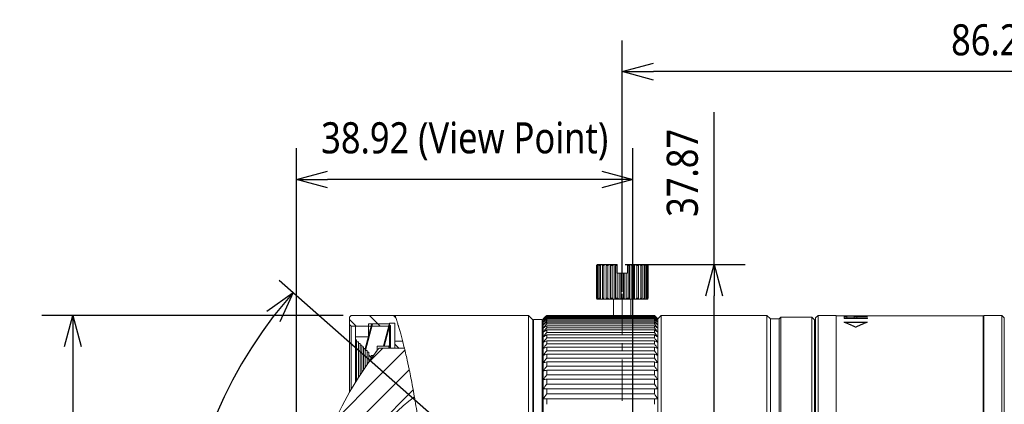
# Model space of a CAD drawing. Header units: millimetres. Extents: x 2024 to 2227, y -140 to -14.
# Tile 10 of 12: x 2024 to 2137, y -59 to -14. Entities that reach past the tile are written whole.
import ezdxf

# ---------------------------------------------------------------- set-up
doc = ezdxf.new("R2010")
doc.units = ezdxf.units.MM
doc.header["$LTSCALE"] = 0.03
doc.linetypes.add('CENTER', pattern=[50.8, 31.75, -6.35, 6.35, -6.35])
doc.layers.get('0').update_dxf_attribs({"lineweight": 15})
for name, color, linetype, true_color in [('1', 7, 'Continuous', 0xffffff), ('3', 7, 'Continuous', 0xffffff), ('5', 7, 'Continuous', 0xffffff)]:
    doc.layers.add(name, color=color, linetype=linetype, true_color=true_color)
doc.layers.add('2', color=7, linetype='Continuous')
doc.styles.get("Standard").update_dxf_attribs({"font": 'Roboto-Regular.ttf', "width": 0.85})
doc.dimstyles.new('1', dxfattribs={"dimscale": 20, "dimtxt": 0.18, "dimasz": 0.18, "dimexe": 0.18, "dimexo": 0.0625, "dimgap": 0.09, "dimtad": 1, "dimdsep": 46, "dimtxsty": 'Standard', "dimblk": 'OPEN30', "dimcen": 0.09, "dimadec": 0, "dimazin": 0, "dimtfac": 1, "dimtmove": 0, "dimatfit": 3, "dimldrblk": 'OPEN30', "dimfxl": 1, "dimtolj": 1, "dimtzin": 0, "dimarcsym": 0})

# ---------------------------------------------------------------- blocks, each defined once
blk = doc.blocks.new('_Open30')
at = {"color": 0, "linetype": 'ByBlock', "lineweight": -2}
for p, q in [((-1, 0.268), (0, 0)), ((0, 0), (-1, -0.268)), ((0, 0), (-1, 0))]:
    blk.add_line(p, q, dxfattribs=at)
blk = doc.blocks.new('*D13')
at = {"color": 0, "lineweight": -2}
for p, q in [((2061.03, -48.56), (2026.15, -48.56)), ((2029.75, -52.16), (2029.75, -108.95)), ((2064.32, -112.55), (2026.15, -112.55))]:
    blk.add_line(p, q, dxfattribs=at)
at = {"layer": 'Defpoints', "color": 0}
for p in [(2062.28, -48.56), (2029.75, -112.55), (2065.57, -112.55)]:
    blk.add_point(p, dxfattribs=at)
at = {"color": 0, "linetype": 'ByBlock', "lineweight": -2, "xscale": 3.6, "yscale": 3.6, "zscale": 3.6}
for p, rotation in [((2029.75, -48.56), 90), ((2029.75, -112.55), 270)]:
    blk.add_blockref('_Open30', p, dxfattribs=dict(at, rotation=rotation))
at = {"color": 0, "lineweight": 18, "insert": (2025.96, -80.56), "char_height": 3.6, "attachment_point": 5, "rotation": 90}
blk.add_mtext('\\A1;%%c64', dxfattribs=at)
blk = doc.blocks.new('*D15')
at = {"color": 0, "lineweight": -2}
for p, q in [((2093.3, -45.84), (2093.3, -16.76)), ((2179.54, -41.51), (2179.54, -16.76)), ((2175.94, -20.36), (2096.9, -20.36))]:
    blk.add_line(p, q, dxfattribs=at)
at = {"layer": 'Defpoints', "color": 0}
for p in [(2093.3, -20.36), (2179.54, -42.76), (2093.3, -47.09)]:
    blk.add_point(p, dxfattribs=at)
at = {"color": 0, "linetype": 'ByBlock', "lineweight": -2, "xscale": 3.6, "yscale": 3.6, "zscale": 3.6, "rotation": 180}
blk.add_blockref('_Open30', (2093.3, -20.36), dxfattribs=at)
at = {"color": 0, "linetype": 'ByBlock', "lineweight": -2, "xscale": 3.6, "yscale": 3.6, "zscale": 3.6}
blk.add_blockref('_Open30', (2179.54, -20.36), dxfattribs=at)
at = {"color": 0, "insert": (2136.42, -16.71), "char_height": 3.6, "attachment_point": 5}
blk.add_mtext('\\A1;86.24', dxfattribs=at)
blk = doc.blocks.new('*D17')
at = {"color": 0, "lineweight": -2}
for p, q in [((2103.91, -42.69), (2103.91, -25.06)), ((2093.64, -42.69), (2107.51, -42.69)), ((2103.91, -76.96), (2103.91, -46.29)), ((2100.6, -80.56), (2107.51, -80.56))]:
    blk.add_line(p, q, dxfattribs=at)
at = {"layer": 'Defpoints', "color": 0}
for p in [(2092.39, -42.69), (2103.91, -42.69), (2099.35, -80.56)]:
    blk.add_point(p, dxfattribs=at)
at = {"color": 0, "linetype": 'ByBlock', "lineweight": -2, "xscale": 3.6, "yscale": 3.6, "zscale": 3.6}
for p, rotation in [((2103.91, -42.69), 90), ((2103.91, -80.56), 270)]:
    blk.add_blockref('_Open30', p, dxfattribs=dict(at, rotation=rotation))
at = {"color": 0, "insert": (2100.27, -32.07), "char_height": 3.6, "attachment_point": 5, "rotation": 90}
blk.add_mtext('\\A1;37.87', dxfattribs=at)
blk = doc.blocks.new('*D18')
at = {"color": 0, "lineweight": -2}
for p, q in [((2055.61, -79.31), (2055.61, -29.22)), ((2094.53, -79.31), (2094.53, -29.22)), ((2090.93, -32.82), (2059.21, -32.82))]:
    blk.add_line(p, q, dxfattribs=at)
at = {"layer": 'Defpoints', "color": 0}
for p in [(2055.61, -32.82), (2055.61, -80.56), (2094.53, -80.56)]:
    blk.add_point(p, dxfattribs=at)
at = {"color": 0, "linetype": 'ByBlock', "lineweight": -2, "xscale": 3.6, "yscale": 3.6, "zscale": 3.6, "rotation": 180}
blk.add_blockref('_Open30', (2055.61, -32.82), dxfattribs=at)
at = {"color": 0, "linetype": 'ByBlock', "lineweight": -2, "xscale": 3.6, "yscale": 3.6, "zscale": 3.6}
blk.add_blockref('_Open30', (2094.53, -32.82), dxfattribs=at)
at = {"color": 0, "insert": (2075.07, -28.41), "char_height": 3.6, "attachment_point": 5}
blk.add_mtext('\\A1;\\A1;{\\fRoboto|b0|i0|c0|p2;38.92 (View Point)}', dxfattribs=at)
blk = doc.blocks.new('*D19')
at = {"color": 0, "lineweight": -2}
blk.add_arc((2094.53, -80.56), 52.4, 142.5436, 217.4564, dxfattribs=at)
at = {"layer": 'Defpoints', "color": 0}
for p in [(2053.61, -44.49), (2043.63, -68.06), (2094.53, -80.56), (2064.11, -107.36), (2053.84, -116.41)]:
    blk.add_point(p, dxfattribs=at)
at = {"color": 0, "linetype": 'ByBlock', "lineweight": -2, "xscale": 3.6, "yscale": 3.6, "zscale": 3.6}
for p, rotation in [((2055.21, -45.91), 50.57517785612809), ((2055.21, -115.21), 309.4248221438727)]:
    blk.add_blockref('_Open30', p, dxfattribs=dict(at, rotation=rotation))
at = {"color": 0, "insert": (2037.71, -80.56), "char_height": 3.6, "attachment_point": 5, "rotation": 90}
blk.add_mtext('\\A1;{\\fRoboto|b0|i0|c0|p2;\\A1;83%%d(FOV)}', dxfattribs=at)

msp = doc.modelspace()

# ---------------------------------------------------------------- hatches: boundary and pattern name
at = {"layer": '1', "linetype": 'Continuous', "lineweight": 35}
h = msp.add_hatch(dxfattribs=at)
h.set_pattern_fill('ANSI31', scale=0.62, angle=89.95437, style=0)
h.set_pattern_definition([(134.95437, (1336.0748, -470.09), (-1.3930477, -1.390831), [])])
edge = h.paths.add_edge_path(flags=0)
edge.add_line((2071.64, -112.555), (2061.934, -112.555))
edge.add_line((2061.934, -112.555), (2061.734, -112.355))
edge.add_line((2061.734, -112.355), (2061.734, -111.505))
edge.add_line((2061.734, -111.505), (2061.934, -111.305))
edge.add_line((2061.934, -111.305), (2066.385, -111.305))
edge.add_line((2066.385, -111.305), (2066.385, -111.655))
edge.add_line((2066.385, -111.655), (2066.985, -111.655))
edge.add_line((2066.985, -111.655), (2066.985, -109.257))
edge.add_line((2066.985, -109.257), (2067.485, -108.757))
edge.add_line((2067.485, -108.757), (2072.064, -108.757))
edge.add_line((2072.064, -108.757), (2072.064, -106.507))
edge.add_line((2072.064, -106.507), (2072.277, -106.295))
edge.add_spline(control_points=[(2072.277, -106.295), (2072.14, -108.671), (2071.928, -110.758), (2071.64, -112.555)], knot_values=[0, 0, 0, 0, 1, 1, 1, 1], degree=3, periodic=0)
edge = h.paths.add_edge_path(flags=0)
edge.add_line((2067.889, -51.557), (2066.985, -51.557))
edge.add_line((2066.985, -51.557), (2066.985, -49.459))
edge.add_line((2066.985, -49.459), (2066.385, -49.459))
edge.add_line((2066.385, -49.459), (2066.385, -49.809))
edge.add_line((2066.385, -49.809), (2061.934, -49.809))
edge.add_line((2061.934, -49.809), (2061.734, -49.609))
edge.add_line((2061.734, -49.609), (2061.734, -48.759))
edge.add_line((2061.734, -48.759), (2061.934, -48.559))
edge.add_line((2061.934, -48.559), (2067.021, -48.559))
edge.add_spline(control_points=[(2067.021, -48.559), (2067.322, -49.484), (2067.612, -50.484), (2067.889, -51.557)], knot_values=[0, 0, 0, 0, 1, 1, 1, 1], degree=3, periodic=0)
h = msp.add_hatch(dxfattribs=at)
h.set_pattern_fill('ANSI31', scale=0.62, angle=29.98479, style=0)
h.set_pattern_definition([(74.9848, (1336.0748, -470.09), (-1.9012897, 0.50999), [])])
h.paths.add_polyline_path([(2063.933, -51.057), (2063.933, -49.559), (2066.283, -49.559), (2066.483, -49.759), (2066.483, -51.907), (2066.283, -52.107), (2064.933, -52.107), (2064.933, -52.626), (2064.509, -53.199), (2064.259, -53.199), (2064.259, -53.399), (2064.209, -53.399), (2063.97, -53.16), (2063.97, -52.81), (2063.77, -52.81), (2063.77, -52.61), (2063.57, -52.61), (2063.57, -52.41), (2063.37, -52.41), (2063.37, -52.21), (2063.17, -52.21), (2063.17, -52.01), (2062.97, -52.01), (2062.97, -51.81), (2062.77, -51.81), (2062.77, -51.61), (2062.57, -51.61), (2062.57, -51.41), (2062.433, -51.41), (2062.433, -51.057)], flags=0)
h.paths.add_polyline_path([(2062.57, -109.704), (2062.57, -109.504), (2062.77, -109.504), (2062.77, -109.304), (2062.97, -109.304), (2062.97, -109.104), (2063.17, -109.104), (2063.17, -108.904), (2063.37, -108.904), (2063.37, -108.704), (2063.57, -108.704), (2063.57, -108.504), (2063.77, -108.504), (2063.77, -108.304), (2063.97, -108.304), (2063.97, -107.954), (2064.209, -107.715), (2064.259, -107.715), (2064.259, -107.915), (2064.509, -107.915), (2064.933, -108.488), (2064.933, -109.007), (2066.283, -109.007), (2066.483, -109.207), (2066.483, -111.355), (2066.283, -111.555), (2063.933, -111.555), (2063.933, -110.057), (2062.433, -110.057), (2062.433, -109.704)], flags=0)
h = msp.add_hatch(dxfattribs=at)
h.set_pattern_fill('ANSI31', scale=0.62, style=0)
h.set_pattern_definition([(45, (1336.0748, -470.09), (-1.3919397, 1.3919397), [])])
edge = h.paths.add_edge_path(flags=0)
edge.add_line((2069.701, -108.257), (2069.201, -108.757))
edge.add_line((2069.201, -108.757), (2065.185, -108.757))
edge.add_line((2065.185, -108.757), (2064.985, -108.557))
edge.add_arc((2102.086, -80.557), 46.48, 142.95772, 217.04228, ccw=False)
edge.add_line((2064.985, -52.557), (2065.185, -52.357))
edge.add_line((2065.185, -52.357), (2068.091, -52.357))
edge.add_spline(control_points=[(2068.091, -52.357), (2068.508, -54.06), (2068.896, -55.937), (2069.257, -57.989)], knot_values=[0, 0, 0, 0, 1, 1, 1, 1], degree=3, periodic=0)
edge.add_arc((2086.517, -80.557), 28.411, 127.40849, 233.71123)
edge.add_line((2069.701, -103.458), (2069.701, -108.257))

# ---------------------------------------------------------------- linework, layer by layer
at = {"layer": '1', "color": 1, "linetype": 'CENTER', "lineweight": 13, "ltscale": 5}
msp.add_line((2093.297, -58.435), (2093.297, -40.185), dxfattribs=at)
at = {"layer": '1', "color": 7, "linetype": 'Continuous', "lineweight": 18}
for p, q in [((2061.734, -48.759), (2061.934, -48.559)), ((2061.734, -49.609), (2061.734, -48.759)), ((2061.934, -48.559), (2067.021, -48.559)), ((2082.454, -48.559), (2067.021, -48.559)), ((2082.454, -48.559), (2082.454, -80.557)), ((2082.954, -49.059), (2082.454, -48.559)), ((2084.156, -48.957), (2084.154, -48.959)), ((2084.154, -48.959), (2084.154, -80.557)), ((2084.554, -48.585), (2084.554, -48.562)), ((2084.554, -48.562), (2092.601, -48.562)), ((2097.004, -48.585), (2084.554, -48.585)), ((2084.554, -48.696), (2084.554, -48.626)), ((2084.554, -48.626), (2097.004, -48.626)), ((2097.004, -48.696), (2084.554, -48.696)), ((2084.554, -48.894), (2084.554, -48.778)), ((2084.554, -48.778), (2097.004, -48.778)), ((2097.004, -48.894), (2084.554, -48.894)), ((2093.992, -48.562), (2097.004, -48.562)), ((2097.004, -48.585), (2097.004, -48.562)), ((2097.004, -48.696), (2097.004, -48.626)), ((2097.004, -48.894), (2097.004, -48.778)), ((2097.404, -48.959), (2097.402, -48.957)), ((2097.804, -48.559), (2097.404, -48.959)), ((2097.404, -48.959), (2097.404, -80.557)), ((2097.804, -48.559), (2097.804, -80.557)), ((2110.025, -48.559), (2097.804, -48.559)), ((2110.025, -48.559), (2110.025, -80.557)), ((2110.425, -48.959), (2110.025, -48.559)), ((2111.425, -48.959), (2110.425, -48.959)), ((2110.425, -48.959), (2110.425, -80.557)), ((2111.631, -48.754), (2111.425, -48.959)), ((2111.425, -48.959), (2111.425, -80.557)), ((2115.225, -48.759), (2111.621, -48.759)), ((2115.525, -49.059), (2115.225, -48.759)), ((2115.225, -48.759), (2115.225, -80.557)), ((2115.947, -48.56), (2115.645, -48.862)), ((2115.645, -48.862), (2115.645, -80.56)), ((2118.015, -48.56), (2115.947, -48.56)), ((2115.947, -112.56), (2115.947, -48.56)), ((2118.015, -48.56), (2118.015, -80.56)), ((2118.041, -48.71), (2118.015, -48.71)), ((2135.111, -48.71), (2135.041, -48.71)), ((2135.111, -112.56), (2135.111, -48.56)), ((2137.179, -48.56), (2135.111, -48.56)), ((2137.481, -48.862), (2137.179, -48.56)), ((2137.179, -48.56), (2137.179, -80.56)), ((2137.481, -48.862), (2137.481, -80.56)), ((2061.734, -49.609), (2061.734, -57.488)), ((2061.934, -49.809), (2061.734, -49.609)), ((2061.934, -49.809), (2061.934, -57.143)), ((2066.385, -49.809), (2061.934, -49.809)), ((2062.433, -49.775), (2062.433, -50.057)), ((2062.433, -50.057), (2062.433, -51.057)), ((2063.933, -51.057), (2063.933, -49.559)), ((2063.933, -49.559), (2066.283, -49.559)), ((2066.283, -49.559), (2066.483, -49.759)), ((2066.985, -49.459), (2066.385, -49.459)), ((2066.385, -49.459), (2066.385, -49.809)), ((2066.385, -49.809), (2066.385, -52.357)), ((2066.483, -49.759), (2066.483, -51.907)), ((2066.985, -51.557), (2066.985, -49.459)), ((2082.954, -49.059), (2082.954, -80.557)), ((2083.024, -49.159), (2082.954, -49.159)), ((2083.024, -49.057), (2083.024, -112.057)), ((2084.024, -49.057), (2083.024, -49.057)), ((2084.024, -49.057), (2084.024, -112.057)), ((2084.054, -49.259), (2084.024, -49.229)), ((2084.054, -49.259), (2084.054, -80.557)), ((2084.154, -49.609), (2084.054, -49.609)), ((2084.554, -49.179), (2084.554, -49.017)), ((2084.554, -49.017), (2097.004, -49.017)), ((2097.004, -49.179), (2084.554, -49.179)), ((2084.554, -49.55), (2084.554, -49.343)), ((2084.554, -49.343), (2097.004, -49.343)), ((2097.004, -49.55), (2084.554, -49.55)), ((2084.554, -50.005), (2084.554, -49.754)), ((2084.554, -49.754), (2097.004, -49.754)), ((2097.004, -50.005), (2084.554, -50.005)), ((2097.004, -49.179), (2097.004, -49.017)), ((2097.004, -49.55), (2097.004, -49.343)), ((2097.004, -50.005), (2097.004, -49.754)), ((2115.525, -49.059), (2115.525, -80.557)), ((2115.645, -49.61), (2115.525, -49.61)), ((2062.433, -51.41), (2062.433, -51.057)), ((2062.433, -51.057), (2063.933, -51.057)), ((2084.554, -50.545), (2084.554, -50.25)), ((2084.554, -50.25), (2097.004, -50.25)), ((2097.004, -50.545), (2084.554, -50.545)), ((2084.554, -51.167), (2084.554, -50.828)), ((2084.554, -50.828), (2097.004, -50.828)), ((2097.004, -51.167), (2084.554, -51.167)), ((2097.004, -50.545), (2097.004, -50.25)), ((2097.004, -51.167), (2097.004, -50.828)), ((2062.57, -51.41), (2062.433, -51.41)), ((2062.433, -51.41), (2062.433, -56.306)), ((2062.57, -51.61), (2062.57, -51.41)), ((2062.77, -51.61), (2062.57, -51.61)), ((2062.57, -51.61), (2062.57, -56.086)), ((2062.77, -51.81), (2062.77, -51.61)), ((2062.97, -51.81), (2062.77, -51.81)), ((2062.77, -51.81), (2062.77, -55.764)), ((2062.97, -52.01), (2062.97, -51.81)), ((2063.17, -52.01), (2062.97, -52.01)), ((2062.97, -52.01), (2062.97, -55.451)), ((2063.17, -52.21), (2063.17, -52.01)), ((2063.37, -52.21), (2063.17, -52.21)), ((2063.17, -52.21), (2063.17, -55.141)), ((2063.37, -52.41), (2063.37, -52.21)), ((2066.283, -52.107), (2064.933, -52.107)), ((2064.933, -52.107), (2064.933, -52.626)), ((2064.985, -52.557), (2065.185, -52.357)), ((2065.185, -52.357), (2068.091, -52.357)), ((2066.483, -51.907), (2066.283, -52.107)), ((2066.283, -52.107), (2066.283, -52.357)), ((2066.483, -51.907), (2066.483, -52.357)), ((2066.985, -51.878), (2066.985, -51.557)), ((2067.889, -51.557), (2066.985, -51.557)), ((2066.985, -52.357), (2066.985, -51.878)), ((2084.554, -51.869), (2084.554, -51.489)), ((2084.554, -51.489), (2097.004, -51.489)), ((2097.004, -51.869), (2084.554, -51.869)), ((2084.554, -52.651), (2084.554, -52.228)), ((2084.554, -52.228), (2097.004, -52.228)), ((2097.004, -51.869), (2097.004, -51.489)), ((2097.004, -52.651), (2097.004, -52.228)), ((2063.57, -52.41), (2063.37, -52.41)), ((2063.37, -52.41), (2063.37, -54.838)), ((2063.57, -52.61), (2063.57, -52.41)), ((2063.77, -52.61), (2063.57, -52.61)), ((2063.57, -52.61), (2063.57, -54.539)), ((2063.77, -52.81), (2063.77, -52.61)), ((2063.97, -52.81), (2063.77, -52.81)), ((2063.77, -52.81), (2063.77, -54.245)), ((2063.97, -53.16), (2063.97, -52.81)), ((2063.97, -53.16), (2063.97, -53.957)), ((2064.209, -53.399), (2063.97, -53.16)), ((2064.209, -53.399), (2064.209, -53.616)), ((2064.259, -53.399), (2064.209, -53.399)), ((2064.509, -53.199), (2064.259, -53.199)), ((2064.259, -53.199), (2064.259, -53.399)), ((2064.259, -53.399), (2064.259, -53.546)), ((2064.933, -52.626), (2064.509, -53.199)), ((2097.004, -52.651), (2084.554, -52.651)), ((2084.554, -53.508), (2084.554, -53.046)), ((2084.554, -53.046), (2097.004, -53.046)), ((2097.004, -53.508), (2084.554, -53.508)), ((2097.004, -53.508), (2097.004, -53.046)), ((2084.554, -54.44), (2084.554, -53.939)), ((2084.554, -53.939), (2097.004, -53.939)), ((2097.004, -54.44), (2084.554, -54.44)), ((2097.004, -54.44), (2097.004, -53.939)), ((2084.554, -54.905), (2097.004, -54.905)), ((2084.554, -55.443), (2084.554, -54.905)), ((2097.004, -55.443), (2084.554, -55.443)), ((2097.004, -55.443), (2097.004, -54.905)), ((2084.554, -55.941), (2097.004, -55.941)), ((2084.554, -56.515), (2084.554, -55.941)), ((2097.004, -56.515), (2084.554, -56.515)), ((2097.004, -56.515), (2097.004, -55.941)), ((2084.554, -57.653), (2084.554, -57.044)), ((2084.554, -57.044), (2097.004, -57.044)), ((2097.004, -57.653), (2084.554, -57.653)), ((2097.004, -57.653), (2097.004, -57.044)), ((2084.554, -58.854), (2084.554, -58.212)), ((2084.554, -58.212), (2097.004, -58.212)), ((2097.004, -58.854), (2097.004, -58.212))]:
    msp.add_line(p, q, dxfattribs=at)
for centre, radius, start, end in [((2102.086, -80.557), 46.48, 142.95772, 217.04228), ((2086.517, -80.557), 28.411, 127.40849, 233.71123)]:
    msp.add_arc(centre, radius, start, end, dxfattribs=at)
for points, knots in [([(2067.021, -48.559), (2067.021, -48.559), (2067.029, -48.585), (2067.054, -48.663), (2067.104, -48.818), (2067.153, -48.973), (2067.249, -49.28), (2067.284, -49.395), (2067.342, -49.587), (2067.372, -49.688), (2067.404, -49.796), (2067.425, -49.869), (2067.436, -49.907), (2067.492, -50.099), (2067.587, -50.43), (2067.742, -50.995), (2067.909, -51.628), (2068.085, -52.33), (2068.27, -53.099), (2068.397, -53.658), (2068.493, -54.094), (2068.525, -54.242), (2068.591, -54.545), (2068.623, -54.698), (2068.721, -55.166), (2068.787, -55.487), (2068.983, -56.477), (2069.113, -57.174), (2069.372, -58.638), (2069.5, -59.406), (2069.689, -60.612), (2069.751, -61.024), (2069.829, -61.549), (2069.844, -61.655), (2069.875, -61.868), (2069.891, -61.975), (2069.937, -62.297), (2069.967, -62.513), (2070.118, -63.6), (2070.234, -64.492), (2070.458, -66.322), (2070.566, -67.26), (2070.774, -69.18), (2070.873, -70.163), (2070.981, -71.294), (2070.993, -71.42), (2071.016, -71.673), (2071.028, -71.8), (2071.063, -72.181), (2071.086, -72.435), (2071.154, -73.198), (2071.198, -73.708), (2071.262, -74.476), (2071.283, -74.733), (2071.325, -75.246), (2071.345, -75.503), (2071.407, -76.276), (2071.447, -76.792), (2071.566, -78.346), (2071.642, -79.388), (2071.751, -80.959), (2071.786, -81.485), (2071.829, -82.144), (2071.838, -82.275), (2071.855, -82.539), (2071.88, -82.934), (2071.905, -83.328), (2071.985, -84.636), (2072.045, -85.671), (2072.152, -87.719), (2072.201, -88.732), (2072.265, -90.235), (2072.305, -91.23), (2072.339, -92.215), (2072.358, -92.827), (2072.362, -92.949), (2072.369, -93.192), (2072.38, -93.556), (2072.39, -93.916), (2072.408, -94.63), (2072.418, -95.1), (2072.445, -96.487), (2072.456, -97.384), (2072.465, -99.125), (2072.462, -99.968), (2072.452, -100.987), (2072.448, -101.29), (2072.443, -101.589), (2072.44, -101.787), (2072.438, -101.886), (2072.429, -102.378), (2072.42, -102.761), (2072.389, -103.878), (2072.362, -104.583), (2072.3, -105.911), (2072.264, -106.535), (2072.206, -107.411), (2072.185, -107.693), (2072.154, -108.1), (2072.138, -108.3), (2072.122, -108.494), (2072.111, -108.622), (2072.105, -108.685), (2072.078, -108.998), (2072.033, -109.473), (2071.989, -109.898), (2071.923, -110.501), (2071.88, -110.854), (2071.801, -111.464), (2071.766, -111.721), (2071.728, -111.981), (2071.721, -112.029), (2071.711, -112.098), (2071.707, -112.12), (2071.701, -112.162), (2071.686, -112.264), (2071.663, -112.411), (2071.644, -112.528), (2071.64, -112.555), (2071.64, -112.555)], [0, 0, 0, 0, 0.015626, 0.0312519, 0.0312519, 0.0625039, 0.0625039, 0.0781298, 0.0781298, 0.0859428, 0.0898493, 0.0898493, 0.0937558, 0.0937558, 0.1093818, 0.1250077, 0.1406337, 0.1562597, 0.1718856, 0.1875116, 0.1875116, 0.1953246, 0.1953246, 0.2031376, 0.2031376, 0.2187635, 0.2187635, 0.2500155, 0.2500155, 0.2812674, 0.2812674, 0.2968934, 0.2968934, 0.3007998, 0.3007998, 0.3047063, 0.3047063, 0.3125193, 0.3125193, 0.3437713, 0.3437713, 0.3750232, 0.3750232, 0.4062751, 0.4062751, 0.4101816, 0.4101816, 0.4140881, 0.4140881, 0.4219011, 0.4219011, 0.4375271, 0.4375271, 0.44534, 0.44534, 0.453153, 0.453153, 0.468779, 0.468779, 0.5000309, 0.5000309, 0.5156569, 0.5156569, 0.5195634, 0.5195634, 0.5234699, 0.5312829, 0.5312829, 0.5625348, 0.5625348, 0.5937867, 0.5937867, 0.6094127, 0.6250386, 0.6250386, 0.6289451, 0.6289451, 0.6328516, 0.6406646, 0.6406646, 0.6562906, 0.6562906, 0.6875425, 0.6875425, 0.7187944, 0.7187944, 0.7266074, 0.7305139, 0.7305139, 0.7344204, 0.7344204, 0.7500464, 0.7500464, 0.7812983, 0.7812983, 0.8125502, 0.8125502, 0.8281762, 0.8281762, 0.8359892, 0.8398957, 0.8398957, 0.8438022, 0.8438022, 0.8594281, 0.8750541, 0.8750541, 0.906306, 0.906306, 0.937558, 0.937558, 0.945371, 0.945371, 0.9492774, 0.9492774, 0.9531839, 0.9688099, 0.9844359, 1, 1, 1, 1]), ([(2111.626, -112.355), (2111.626, -112.355), (2111.626, -112.304), (2111.626, -112.1), (2111.626, -111.947), (2111.626, -111.541), (2111.626, -111.288), (2111.626, -110.684), (2111.626, -110.333), (2111.626, -109.536), (2111.626, -109.091), (2111.626, -108.11), (2111.626, -107.574), (2111.626, -106.418), (2111.626, -105.797), (2111.626, -104.477), (2111.626, -103.777), (2111.626, -102.306), (2111.626, -101.534), (2111.626, -99.925), (2111.626, -99.088), (2111.626, -97.358), (2111.626, -96.464), (2111.626, -94.629), (2111.626, -93.687), (2111.626, -91.764), (2111.626, -90.783), (2111.626, -88.792), (2111.626, -87.781), (2111.626, -85.74), (2111.626, -84.709), (2111.626, -82.638), (2111.626, -81.598), (2111.626, -79.516), (2111.626, -78.476), (2111.626, -76.405), (2111.626, -75.374), (2111.626, -73.333), (2111.626, -72.322), (2111.626, -70.331), (2111.626, -69.35), (2111.626, -67.427), (2111.626, -66.485), (2111.626, -64.65), (2111.626, -63.756), (2111.626, -62.026), (2111.626, -61.189), (2111.626, -59.58), (2111.626, -58.808), (2111.626, -57.337), (2111.626, -56.637), (2111.626, -55.317), (2111.626, -54.696), (2111.626, -53.54), (2111.626, -53.004), (2111.626, -52.023), (2111.626, -51.578), (2111.626, -50.781), (2111.626, -50.43), (2111.626, -49.826), (2111.626, -49.573), (2111.626, -49.167), (2111.626, -49.014), (2111.626, -48.81), (2111.626, -48.759), (2111.626, -48.759)], [0, 0, 0, 0, 0.0312043, 0.0312043, 0.0624557, 0.0624557, 0.0937072, 0.0937072, 0.1249587, 0.1249587, 0.1562102, 0.1562102, 0.1874616, 0.1874616, 0.2187131, 0.2187131, 0.2499646, 0.2499646, 0.2812161, 0.2812161, 0.3124675, 0.3124675, 0.343719, 0.343719, 0.3749705, 0.3749705, 0.406222, 0.406222, 0.4374734, 0.4374734, 0.4687249, 0.4687249, 0.4999764, 0.4999764, 0.5312279, 0.5312279, 0.5624793, 0.5624793, 0.5937308, 0.5937308, 0.6249823, 0.6249823, 0.6562338, 0.6562338, 0.6874852, 0.6874852, 0.7187367, 0.7187367, 0.7499882, 0.7499882, 0.7812397, 0.7812397, 0.8124911, 0.8124911, 0.8437426, 0.8437426, 0.8749941, 0.8749941, 0.9062456, 0.9062456, 0.937497, 0.937497, 0.9687485, 0.9687485, 1, 1, 1, 1]), ([(2067.485, -52.404), (2067.391, -52.305), (2067.301, -52.211), (2067.175, -52.079), (2067.135, -52.036), (2067.058, -51.954), (2067.021, -51.915), (2066.985, -51.878)], [0, 0, 0, 0, 0.5, 0.5, 0.75, 0.75, 1, 1, 1, 1])]:
    msp.add_open_spline(points, degree=3, knots=knots, dxfattribs=at)
for points in [[(2084.156, -48.957), (2084.288, -48.825), (2084.421, -48.693), (2084.554, -48.562)], [(2084.554, -48.585), (2084.421, -48.723), (2084.288, -48.862), (2084.156, -49)], [(2084.156, -49), (2084.288, -48.875), (2084.421, -48.751), (2084.554, -48.626)], [(2084.554, -48.696), (2084.421, -48.84), (2084.288, -48.985), (2084.156, -49.13)], [(2084.156, -49.13), (2084.288, -49.013), (2084.421, -48.895), (2084.554, -48.778)], [(2084.554, -48.894), (2084.421, -49.044), (2084.288, -49.195), (2084.156, -49.346)], [(2097.004, -48.562), (2097.137, -48.693), (2097.27, -48.825), (2097.402, -48.957)], [(2097.402, -49), (2097.27, -48.862), (2097.137, -48.723), (2097.004, -48.585)], [(2097.004, -48.626), (2097.137, -48.751), (2097.27, -48.875), (2097.402, -49)], [(2097.402, -49.13), (2097.27, -48.985), (2097.137, -48.84), (2097.004, -48.696)], [(2097.004, -48.778), (2097.137, -48.895), (2097.27, -49.013), (2097.402, -49.13)], [(2097.402, -49.346), (2097.27, -49.195), (2097.137, -49.044), (2097.004, -48.894)], [(2084.156, -49.346), (2084.288, -49.236), (2084.421, -49.127), (2084.554, -49.017)], [(2084.554, -49.179), (2084.421, -49.335), (2084.288, -49.491), (2084.156, -49.648)], [(2084.156, -49.648), (2084.288, -49.546), (2084.421, -49.444), (2084.554, -49.343)], [(2084.554, -49.55), (2084.421, -49.711), (2084.288, -49.872), (2084.156, -50.034)], [(2084.156, -50.034), (2084.288, -49.94), (2084.421, -49.847), (2084.554, -49.754)], [(2084.554, -50.005), (2084.421, -50.171), (2084.288, -50.337), (2084.156, -50.504)], [(2097.004, -49.017), (2097.137, -49.127), (2097.27, -49.236), (2097.402, -49.346)], [(2097.402, -49.648), (2097.27, -49.491), (2097.137, -49.335), (2097.004, -49.179)], [(2097.004, -49.343), (2097.137, -49.444), (2097.27, -49.546), (2097.402, -49.648)], [(2097.402, -50.034), (2097.27, -49.872), (2097.137, -49.711), (2097.004, -49.55)], [(2097.004, -49.754), (2097.137, -49.847), (2097.27, -49.94), (2097.402, -50.034)], [(2097.402, -50.504), (2097.27, -50.337), (2097.137, -50.171), (2097.004, -50.005)], [(2084.156, -50.504), (2084.288, -50.419), (2084.421, -50.334), (2084.554, -50.25)], [(2084.554, -50.545), (2084.421, -50.715), (2084.288, -50.885), (2084.156, -51.056)], [(2084.156, -51.056), (2084.288, -50.98), (2084.421, -50.904), (2084.554, -50.828)], [(2084.554, -51.167), (2084.421, -51.341), (2084.288, -51.515), (2084.156, -51.689)], [(2097.004, -50.25), (2097.137, -50.334), (2097.27, -50.419), (2097.402, -50.504)], [(2097.402, -51.056), (2097.27, -50.885), (2097.137, -50.715), (2097.004, -50.545)], [(2097.004, -50.828), (2097.137, -50.904), (2097.27, -50.98), (2097.402, -51.056)], [(2097.402, -51.689), (2097.27, -51.515), (2097.137, -51.341), (2097.004, -51.167)], [(2084.156, -51.689), (2084.288, -51.622), (2084.421, -51.555), (2084.554, -51.489)], [(2084.554, -51.869), (2084.421, -52.046), (2084.288, -52.224), (2084.156, -52.401)], [(2084.156, -52.401), (2084.288, -52.344), (2084.421, -52.286), (2084.554, -52.228)], [(2097.004, -51.489), (2097.137, -51.555), (2097.27, -51.622), (2097.402, -51.689)], [(2097.402, -52.401), (2097.27, -52.224), (2097.137, -52.046), (2097.004, -51.869)], [(2097.004, -52.228), (2097.137, -52.286), (2097.27, -52.344), (2097.402, -52.401)], [(2084.554, -52.651), (2084.421, -52.83), (2084.288, -53.01), (2084.156, -53.191)], [(2084.156, -53.191), (2084.288, -53.142), (2084.421, -53.094), (2084.554, -53.046)], [(2084.554, -53.508), (2084.421, -53.69), (2084.288, -53.872), (2084.156, -54.055)], [(2097.402, -53.191), (2097.27, -53.01), (2097.137, -52.83), (2097.004, -52.651)], [(2097.004, -53.046), (2097.137, -53.094), (2097.27, -53.142), (2097.402, -53.191)], [(2097.402, -54.055), (2097.27, -53.872), (2097.137, -53.69), (2097.004, -53.508)], [(2084.156, -54.055), (2084.288, -54.016), (2084.421, -53.977), (2084.554, -53.939)], [(2084.554, -54.44), (2084.421, -54.624), (2084.288, -54.808), (2084.156, -54.992)], [(2097.004, -53.939), (2097.137, -53.977), (2097.27, -54.016), (2097.402, -54.055)], [(2097.402, -54.992), (2097.27, -54.808), (2097.137, -54.624), (2097.004, -54.44)], [(2084.156, -54.992), (2084.288, -54.963), (2084.421, -54.934), (2084.554, -54.905)], [(2084.554, -55.443), (2084.421, -55.628), (2084.288, -55.813), (2084.156, -55.999)], [(2097.004, -54.905), (2097.137, -54.934), (2097.27, -54.963), (2097.402, -54.992)], [(2097.402, -55.999), (2097.27, -55.813), (2097.137, -55.628), (2097.004, -55.443)], [(2084.156, -55.999), (2084.288, -55.98), (2084.421, -55.96), (2084.554, -55.941)], [(2084.554, -56.515), (2084.421, -56.701), (2084.288, -56.887), (2084.156, -57.074)], [(2097.004, -55.941), (2097.137, -55.96), (2097.27, -55.98), (2097.402, -55.999)], [(2097.402, -57.074), (2097.27, -56.887), (2097.137, -56.701), (2097.004, -56.515)], [(2084.156, -57.074), (2084.288, -57.064), (2084.421, -57.054), (2084.554, -57.044)], [(2084.554, -57.653), (2084.421, -57.839), (2084.288, -58.026), (2084.156, -58.212)], [(2097.004, -57.044), (2097.137, -57.054), (2097.27, -57.064), (2097.402, -57.074)], [(2097.402, -58.212), (2097.27, -58.026), (2097.137, -57.839), (2097.004, -57.653)], [(2084.156, -58.212), (2084.288, -58.212), (2084.421, -58.212), (2084.554, -58.212)], [(2097.004, -58.212), (2097.137, -58.212), (2097.27, -58.212), (2097.402, -58.212)]]:
    msp.add_open_spline(points, degree=3, dxfattribs=at)
at = {"layer": '2', "color": 7}
msp.add_line((2053.607, -44.491), (2094.525, -80.557), dxfattribs=at)
at = {"layer": '3', "color": 7, "linetype": 'Continuous', "lineweight": 18}
for p, q in [((2090.303, -46.585), (2090.303, -42.785)), ((2090.328, -42.785), (2090.303, -42.785)), ((2090.328, -42.785), (2090.328, -46.585)), ((2090.398, -42.685), (2090.441, -42.685)), ((2090.409, -46.585), (2090.409, -42.785)), ((2090.483, -42.785), (2090.409, -42.785)), ((2090.482, -42.685), (2090.441, -42.685)), ((2090.482, -42.685), (2090.609, -42.685)), ((2090.483, -42.785), (2090.483, -46.585)), ((2090.689, -42.685), (2090.609, -42.685)), ((2090.64, -46.585), (2090.64, -42.785)), ((2090.761, -42.785), (2090.64, -42.785)), ((2090.689, -42.685), (2090.894, -42.685)), ((2090.761, -42.785), (2090.761, -46.585)), ((2091.01, -42.685), (2090.894, -42.685)), ((2091.149, -42.785), (2090.988, -42.785)), ((2090.988, -46.585), (2090.988, -42.785)), ((2091.01, -42.685), (2091.284, -42.685)), ((2091.149, -42.785), (2091.149, -46.585)), ((2091.423, -42.685), (2091.284, -42.685)), ((2091.43, -42.685), (2091.423, -42.685)), ((2091.423, -46.685), (2091.423, -42.685)), ((2091.43, -42.685), (2091.762, -42.685)), ((2091.632, -42.785), (2091.437, -42.785)), ((2091.437, -46.585), (2091.437, -42.785)), ((2091.632, -42.785), (2091.632, -46.585)), ((2091.897, -42.685), (2091.762, -42.685)), ((2091.933, -42.685), (2091.897, -42.685)), ((2091.897, -46.685), (2091.897, -42.685)), ((2091.933, -42.685), (2092.307, -42.685)), ((2092.187, -42.785), (2091.968, -42.785)), ((2091.968, -46.585), (2091.968, -42.785)), ((2092.187, -42.785), (2092.187, -46.585)), ((2092.431, -42.685), (2092.307, -42.685)), ((2092.494, -42.685), (2092.431, -42.685)), ((2092.431, -46.685), (2092.431, -42.685)), ((2092.494, -42.685), (2092.697, -42.685)), ((2092.697, -42.785), (2092.556, -42.785)), ((2092.556, -46.585), (2092.556, -42.785)), ((2092.697, -42.785), (2092.697, -43.685)), ((2093.897, -42.685), (2094.099, -42.685)), ((2094.037, -42.785), (2093.897, -42.785)), ((2093.897, -43.685), (2093.897, -42.785)), ((2094.037, -42.785), (2094.037, -46.585)), ((2094.162, -42.685), (2094.099, -42.685)), ((2094.162, -46.685), (2094.162, -42.685)), ((2094.286, -42.685), (2094.162, -42.685)), ((2094.286, -42.685), (2094.661, -42.685)), ((2094.406, -46.585), (2094.406, -42.785)), ((2094.626, -42.785), (2094.406, -42.785)), ((2094.626, -42.785), (2094.626, -46.585)), ((2094.697, -42.685), (2094.661, -42.685)), ((2094.831, -42.685), (2094.697, -42.685)), ((2094.697, -46.685), (2094.697, -42.685)), ((2094.831, -42.685), (2095.163, -42.685)), ((2095.156, -42.785), (2094.961, -42.785)), ((2094.961, -46.585), (2094.961, -42.785)), ((2095.156, -42.785), (2095.156, -46.585)), ((2095.17, -42.685), (2095.163, -42.685)), ((2095.309, -42.685), (2095.17, -42.685)), ((2095.17, -46.685), (2095.17, -42.685)), ((2095.309, -42.685), (2095.584, -42.685)), ((2095.444, -46.585), (2095.444, -42.785)), ((2095.605, -42.785), (2095.444, -42.785)), ((2095.699, -42.685), (2095.584, -42.685)), ((2095.605, -42.785), (2095.605, -46.585)), ((2095.699, -42.685), (2095.904, -42.685)), ((2095.832, -46.585), (2095.832, -42.785)), ((2095.953, -42.785), (2095.832, -42.785)), ((2095.984, -42.685), (2095.904, -42.685)), ((2095.953, -42.785), (2095.953, -46.585)), ((2095.984, -42.685), (2096.111, -42.685)), ((2096.185, -42.785), (2096.11, -42.785)), ((2096.11, -46.585), (2096.11, -42.785)), ((2096.152, -42.685), (2096.111, -42.685)), ((2096.152, -42.685), (2096.195, -42.685)), ((2096.185, -42.785), (2096.185, -46.585)), ((2096.29, -42.785), (2096.265, -42.785)), ((2096.265, -46.585), (2096.265, -42.785)), ((2096.29, -42.785), (2096.29, -46.585)), ((2092.697, -43.685), (2092.791, -43.685)), ((2092.791, -43.685), (2093.004, -43.685)), ((2092.791, -43.685), (2092.791, -46.585)), ((2093.004, -43.685), (2093.176, -43.685)), ((2093.004, -46.685), (2093.004, -43.685)), ((2093.176, -43.685), (2093.417, -43.685)), ((2093.176, -46.585), (2093.176, -43.685)), ((2093.417, -43.685), (2093.589, -43.685)), ((2093.417, -43.685), (2093.417, -46.585)), ((2093.589, -43.685), (2093.802, -43.685)), ((2093.589, -46.685), (2093.589, -43.685)), ((2093.802, -43.685), (2093.897, -43.685)), ((2093.802, -46.585), (2093.802, -43.685)), ((2090.303, -46.585), (2090.328, -46.585)), ((2090.441, -46.685), (2090.398, -46.685)), ((2090.409, -46.585), (2090.483, -46.585)), ((2090.441, -46.685), (2090.482, -46.685)), ((2090.609, -46.685), (2090.482, -46.685)), ((2090.609, -46.685), (2090.689, -46.685)), ((2090.64, -46.585), (2090.761, -46.585)), ((2090.894, -46.685), (2090.689, -46.685)), ((2090.894, -46.685), (2091.01, -46.685)), ((2090.988, -46.585), (2091.149, -46.585)), ((2091.284, -46.685), (2091.01, -46.685)), ((2091.284, -46.685), (2091.423, -46.685)), ((2091.423, -46.685), (2091.43, -46.685)), ((2091.762, -46.685), (2091.43, -46.685)), ((2091.437, -46.585), (2091.632, -46.585)), ((2091.762, -46.685), (2091.897, -46.685)), ((2091.897, -46.685), (2091.933, -46.685)), ((2092.307, -46.685), (2091.933, -46.685)), ((2091.968, -46.585), (2092.187, -46.585)), ((2092.297, -46.685), (2092.297, -48.562)), ((2092.307, -46.685), (2092.431, -46.685)), ((2092.431, -46.685), (2092.494, -46.685)), ((2092.896, -46.685), (2092.494, -46.685)), ((2092.556, -46.585), (2092.791, -46.585)), ((2092.896, -46.685), (2093.004, -46.685)), ((2093.004, -46.685), (2093.091, -46.685)), ((2093.502, -46.685), (2093.091, -46.685)), ((2093.176, -46.585), (2093.417, -46.585)), ((2093.502, -46.685), (2093.589, -46.685)), ((2093.589, -46.685), (2093.697, -46.685)), ((2094.099, -46.685), (2093.697, -46.685)), ((2093.802, -46.585), (2094.037, -46.585)), ((2094.099, -46.685), (2094.162, -46.685)), ((2094.162, -46.685), (2094.286, -46.685)), ((2094.661, -46.685), (2094.286, -46.685)), ((2094.297, -48.562), (2094.297, -46.685)), ((2094.406, -46.585), (2094.626, -46.585)), ((2094.661, -46.685), (2094.697, -46.685)), ((2094.697, -46.685), (2094.831, -46.685)), ((2095.163, -46.685), (2094.831, -46.685)), ((2094.961, -46.585), (2095.156, -46.585)), ((2095.163, -46.685), (2095.17, -46.685)), ((2095.17, -46.685), (2095.309, -46.685)), ((2095.584, -46.685), (2095.309, -46.685)), ((2095.444, -46.585), (2095.605, -46.585)), ((2095.584, -46.685), (2095.699, -46.685)), ((2095.904, -46.685), (2095.699, -46.685)), ((2095.832, -46.585), (2095.953, -46.585)), ((2095.904, -46.685), (2095.984, -46.685)), ((2096.111, -46.685), (2095.984, -46.685)), ((2096.11, -46.585), (2096.185, -46.585)), ((2096.111, -46.685), (2096.152, -46.685)), ((2096.195, -46.685), (2096.152, -46.685)), ((2096.265, -46.585), (2096.29, -46.585))]:
    msp.add_line(p, q, dxfattribs=at)
for points in [[(2090.398, -42.685), (2090.366, -42.718), (2090.335, -42.752), (2090.303, -42.785)], [(2090.328, -42.785), (2090.366, -42.752), (2090.403, -42.718), (2090.441, -42.685)], [(2090.482, -42.685), (2090.457, -42.718), (2090.433, -42.752), (2090.409, -42.785)], [(2090.483, -42.785), (2090.525, -42.752), (2090.567, -42.718), (2090.609, -42.685)], [(2090.689, -42.685), (2090.673, -42.718), (2090.657, -42.752), (2090.64, -42.785)], [(2090.761, -42.785), (2090.805, -42.752), (2090.849, -42.718), (2090.894, -42.685)], [(2091.01, -42.685), (2091.003, -42.718), (2090.995, -42.752), (2090.988, -42.785)], [(2091.149, -42.785), (2091.194, -42.752), (2091.239, -42.718), (2091.284, -42.685)], [(2091.43, -42.685), (2091.433, -42.718), (2091.435, -42.752), (2091.437, -42.785)], [(2091.632, -42.785), (2091.675, -42.752), (2091.719, -42.718), (2091.762, -42.685)], [(2091.933, -42.685), (2091.944, -42.718), (2091.956, -42.752), (2091.968, -42.785)], [(2092.187, -42.785), (2092.227, -42.752), (2092.267, -42.718), (2092.307, -42.685)], [(2092.494, -42.685), (2092.515, -42.718), (2092.535, -42.752), (2092.556, -42.785)], [(2092.697, -42.785), (2092.697, -42.752), (2092.697, -42.718), (2092.697, -42.685)], [(2093.897, -42.685), (2093.897, -42.718), (2093.897, -42.752), (2093.897, -42.785)], [(2094.037, -42.785), (2094.058, -42.752), (2094.078, -42.718), (2094.099, -42.685)], [(2094.286, -42.685), (2094.326, -42.718), (2094.366, -42.752), (2094.406, -42.785)], [(2094.626, -42.785), (2094.637, -42.752), (2094.649, -42.718), (2094.661, -42.685)], [(2094.831, -42.685), (2094.875, -42.718), (2094.918, -42.752), (2094.961, -42.785)], [(2095.156, -42.785), (2095.158, -42.752), (2095.161, -42.718), (2095.163, -42.685)], [(2095.309, -42.685), (2095.354, -42.718), (2095.399, -42.752), (2095.444, -42.785)], [(2095.605, -42.785), (2095.598, -42.752), (2095.591, -42.718), (2095.584, -42.685)], [(2095.699, -42.685), (2095.744, -42.718), (2095.788, -42.752), (2095.832, -42.785)], [(2095.953, -42.785), (2095.937, -42.752), (2095.921, -42.718), (2095.904, -42.685)], [(2095.984, -42.685), (2096.027, -42.718), (2096.069, -42.752), (2096.11, -42.785)], [(2096.185, -42.785), (2096.16, -42.752), (2096.136, -42.718), (2096.111, -42.685)], [(2096.152, -42.685), (2096.19, -42.718), (2096.228, -42.752), (2096.265, -42.785)], [(2096.29, -42.785), (2096.259, -42.752), (2096.227, -42.718), (2096.195, -42.685)], [(2090.303, -46.585), (2090.335, -46.619), (2090.366, -46.652), (2090.398, -46.685)], [(2090.441, -46.685), (2090.403, -46.652), (2090.366, -46.619), (2090.328, -46.585)], [(2090.409, -46.585), (2090.433, -46.619), (2090.457, -46.652), (2090.482, -46.685)], [(2090.609, -46.685), (2090.567, -46.652), (2090.525, -46.619), (2090.483, -46.585)], [(2090.64, -46.585), (2090.657, -46.619), (2090.673, -46.652), (2090.689, -46.685)], [(2090.894, -46.685), (2090.849, -46.652), (2090.805, -46.619), (2090.761, -46.585)], [(2090.988, -46.585), (2090.995, -46.619), (2091.003, -46.652), (2091.01, -46.685)], [(2091.284, -46.685), (2091.239, -46.652), (2091.194, -46.619), (2091.149, -46.585)], [(2091.437, -46.585), (2091.435, -46.619), (2091.433, -46.652), (2091.43, -46.685)], [(2091.762, -46.685), (2091.719, -46.652), (2091.675, -46.619), (2091.632, -46.585)], [(2091.968, -46.585), (2091.956, -46.619), (2091.944, -46.652), (2091.933, -46.685)], [(2092.307, -46.685), (2092.267, -46.652), (2092.227, -46.619), (2092.187, -46.585)], [(2092.556, -46.585), (2092.535, -46.619), (2092.515, -46.652), (2092.494, -46.685)], [(2092.896, -46.685), (2092.861, -46.652), (2092.826, -46.619), (2092.791, -46.585)], [(2093.176, -46.585), (2093.148, -46.619), (2093.12, -46.652), (2093.091, -46.685)], [(2093.502, -46.685), (2093.473, -46.652), (2093.445, -46.619), (2093.417, -46.585)], [(2093.802, -46.585), (2093.767, -46.619), (2093.732, -46.652), (2093.697, -46.685)], [(2094.099, -46.685), (2094.078, -46.652), (2094.058, -46.619), (2094.037, -46.585)], [(2094.406, -46.585), (2094.366, -46.619), (2094.326, -46.652), (2094.286, -46.685)], [(2094.661, -46.685), (2094.649, -46.652), (2094.637, -46.619), (2094.626, -46.585)], [(2094.961, -46.585), (2094.918, -46.619), (2094.875, -46.652), (2094.831, -46.685)], [(2095.163, -46.685), (2095.161, -46.652), (2095.158, -46.619), (2095.156, -46.585)], [(2095.444, -46.585), (2095.399, -46.619), (2095.354, -46.652), (2095.309, -46.685)], [(2095.584, -46.685), (2095.591, -46.652), (2095.598, -46.619), (2095.605, -46.585)], [(2095.832, -46.585), (2095.788, -46.619), (2095.744, -46.652), (2095.699, -46.685)], [(2095.904, -46.685), (2095.921, -46.652), (2095.937, -46.619), (2095.953, -46.585)], [(2096.11, -46.585), (2096.069, -46.619), (2096.027, -46.652), (2095.984, -46.685)], [(2096.111, -46.685), (2096.136, -46.652), (2096.16, -46.619), (2096.185, -46.585)], [(2096.265, -46.585), (2096.228, -46.619), (2096.19, -46.652), (2096.152, -46.685)], [(2096.195, -46.685), (2096.227, -46.652), (2096.259, -46.619), (2096.29, -46.585)]]:
    msp.add_open_spline(points, degree=3, dxfattribs=at)
at = {"layer": '5', "color": 7, "linetype": 'Continuous', "lineweight": 18}
for p, q in [((2131.524, -48.607), (2118.041, -48.607)), ((2118.041, -64.921), (2118.041, -48.607)), ((2118.941, -48.628), (2118.941, -48.644)), ((2118.941, -48.708), (2118.941, -48.905)), ((2119.259, -48.708), (2118.941, -48.708)), ((2118.941, -48.758), (2119.259, -48.758)), ((2118.941, -48.905), (2121.641, -48.905)), ((2119.225, -48.636), (2119.225, -48.65)), ((2119.259, -48.858), (2119.259, -48.708)), ((2119.259, -48.858), (2119.259, -48.905)), ((2120.096, -48.858), (2119.259, -48.858)), ((2120.096, -48.724), (2120.096, -48.858)), ((2120.414, -48.724), (2120.096, -48.724)), ((2120.096, -48.774), (2120.414, -48.774)), ((2120.096, -48.858), (2120.096, -48.905)), ((2120.414, -48.858), (2120.414, -48.724)), ((2120.414, -48.858), (2120.414, -48.905)), ((2121.641, -48.858), (2120.414, -48.858)), ((2120.532, -48.619), (2120.532, -48.658)), ((2120.532, -48.658), (2120.532, -48.68)), ((2120.823, -48.664), (2120.823, -48.616)), ((2120.823, -48.664), (2120.823, -48.688)), ((2121.641, -48.61), (2121.641, -48.607)), ((2121.641, -48.711), (2121.641, -48.683)), ((2121.641, -48.905), (2121.641, -48.858)), ((2133.09, -48.607), (2131.972, -48.607)), ((2133.09, -48.607), (2133.09, -48.617)), ((2133.394, -48.616), (2133.09, -48.616)), ((2133.09, -48.617), (2133.09, -48.626)), ((2133.09, -48.626), (2133.394, -48.626)), ((2135.041, -48.607), (2133.394, -48.607)), ((2133.394, -48.626), (2133.394, -48.607)), ((2135.041, -64.921), (2135.041, -48.607)), ((2121.647, -49.342), (2118.937, -49.342)), ((2119.062, -49.391), (2121.52, -49.391))]:
    msp.add_line(p, q, dxfattribs=at)
for points in [[(2121.641, -48.607), (2121.594, -48.607), (2121.499, -48.607), (2121.357, -48.607), (2121.215, -48.608), (2121.072, -48.608), (2120.93, -48.609), (2120.788, -48.609), (2120.646, -48.61), (2120.504, -48.611), (2120.362, -48.612), (2120.22, -48.613), (2120.078, -48.614), (2119.936, -48.616), (2119.794, -48.617), (2119.651, -48.619), (2119.509, -48.62), (2119.367, -48.622), (2119.225, -48.624), (2119.083, -48.626), (2118.988, -48.627), (2118.941, -48.628)], [(2118.941, -48.644), (2118.988, -48.645), (2119.083, -48.647), (2119.225, -48.65), (2119.367, -48.653), (2119.509, -48.655), (2119.651, -48.659), (2119.794, -48.662), (2119.936, -48.665), (2120.078, -48.668), (2120.22, -48.672), (2120.362, -48.675), (2120.504, -48.679), (2120.646, -48.683), (2120.788, -48.686), (2120.93, -48.69), (2121.072, -48.694), (2121.215, -48.698), (2121.357, -48.703), (2121.499, -48.707), (2121.594, -48.71), (2121.641, -48.711)], [(2120.823, -48.616), (2120.837, -48.616), (2120.866, -48.616), (2120.909, -48.616), (2120.952, -48.615), (2120.995, -48.615), (2121.038, -48.614), (2121.081, -48.614), (2121.124, -48.614), (2121.167, -48.613), (2121.21, -48.613), (2121.254, -48.613), (2121.297, -48.612), (2121.34, -48.612), (2121.383, -48.612), (2121.426, -48.612), (2121.469, -48.611), (2121.512, -48.611), (2121.555, -48.611), (2121.598, -48.611), (2121.627, -48.61), (2121.641, -48.61)], [(2121.641, -48.683), (2121.627, -48.682), (2121.598, -48.682), (2121.555, -48.681), (2121.512, -48.68), (2121.469, -48.679), (2121.426, -48.677), (2121.383, -48.676), (2121.34, -48.675), (2121.297, -48.674), (2121.254, -48.673), (2121.21, -48.672), (2121.167, -48.671), (2121.124, -48.67), (2121.081, -48.669), (2121.038, -48.668), (2120.995, -48.667), (2120.952, -48.667), (2120.909, -48.666), (2120.866, -48.665), (2120.837, -48.664), (2120.823, -48.664)], [(2133.09, -48.617), (2133.069, -48.616), (2133.026, -48.615), (2132.962, -48.614), (2132.898, -48.614), (2132.834, -48.613), (2132.77, -48.612), (2132.706, -48.611), (2132.642, -48.61), (2132.578, -48.61), (2132.514, -48.609), (2132.45, -48.609), (2132.386, -48.608), (2132.322, -48.608), (2132.258, -48.608), (2132.194, -48.607), (2132.13, -48.607), (2132.066, -48.607), (2132.002, -48.607), (2131.937, -48.607), (2131.895, -48.607), (2131.873, -48.607)], [(2118.937, -49.342), (2118.961, -49.351), (2119.008, -49.369), (2119.079, -49.396), (2119.151, -49.424), (2119.222, -49.452), (2119.293, -49.48), (2119.365, -49.509), (2119.436, -49.539), (2119.507, -49.569), (2119.579, -49.599), (2119.65, -49.63), (2119.721, -49.661), (2119.793, -49.693), (2119.864, -49.725), (2119.935, -49.758), (2120.007, -49.791), (2120.078, -49.825), (2120.149, -49.859), (2120.221, -49.893), (2120.268, -49.917), (2120.292, -49.928)], [(2120.292, -49.928), (2120.316, -49.917), (2120.363, -49.893), (2120.435, -49.859), (2120.506, -49.825), (2120.577, -49.791), (2120.649, -49.758), (2120.72, -49.725), (2120.791, -49.693), (2120.863, -49.661), (2120.934, -49.63), (2121.005, -49.599), (2121.077, -49.569), (2121.148, -49.539), (2121.219, -49.509), (2121.291, -49.48), (2121.362, -49.452), (2121.433, -49.424), (2121.505, -49.396), (2121.576, -49.369), (2121.624, -49.351), (2121.647, -49.342)]]:
    msp.add_open_spline(points, degree=3, dxfattribs=at)
for points, knots in [([(2119.225, -48.636), (2119.336, -48.634), (2119.446, -48.633), (2119.665, -48.63), (2119.773, -48.628), (2120.098, -48.624), (2120.315, -48.621), (2120.532, -48.619)], [0, 0, 0, 0, 0.25, 0.25, 0.5, 0.5, 1, 1, 1, 1]), ([(2120.532, -48.658), (2120.316, -48.653), (2120.101, -48.649), (2119.831, -48.644), (2119.777, -48.643), (2119.669, -48.641), (2119.614, -48.64), (2119.449, -48.638), (2119.338, -48.637), (2119.225, -48.636)], [0, 0, 0, 0, 0.5, 0.5, 0.625, 0.625, 0.75, 0.75, 1, 1, 1, 1]), ([(2120.532, -48.661), (2120.57, -48.661), (2120.656, -48.66), (2120.752, -48.66), (2120.811, -48.659), (2120.823, -48.659)], [0, 0, 0, 0, 0.3916224, 0.880366, 1, 1, 1, 1]), ([(2131.524, -48.607), (2131.524, -48.607), (2131.555, -48.607), (2131.617, -48.607), (2131.709, -48.607), (2131.801, -48.608), (2131.893, -48.608), (2131.985, -48.609), (2132.078, -48.609), (2132.17, -48.61), (2132.262, -48.611), (2132.354, -48.612), (2132.446, -48.614), (2132.538, -48.615), (2132.63, -48.617), (2132.722, -48.618), (2132.814, -48.62), (2132.906, -48.622), (2132.998, -48.624), (2133.06, -48.625), (2133.09, -48.626)], [0, 0, 0, 0, 0.0006254, 0.0594121, 0.1181988, 0.1769856, 0.2357723, 0.2945591, 0.3533458, 0.4121326, 0.4709193, 0.529706, 0.5884928, 0.6472795, 0.7060663, 0.764853, 0.8236398, 0.8824265, 0.9412133, 1, 1, 1, 1])]:
    msp.add_open_spline(points, degree=3, knots=knots, dxfattribs=at)

# ---------------------------------------------------------------- dimensions: what is measured, and where the dimension line sits
dim = msp.add_linear_dim(base=(2093.297, -20.357), p1=(2179.54, -42.759), p2=(2093.297, -47.086), dimstyle='1')
dim.commit()
dim.dimension.update_dxf_attribs({"geometry": '*D15', "text_midpoint": (2136.418, -16.707)})
dim = msp.add_linear_dim(base=(2055.605, -32.818), p1=(2094.525, -80.557), p2=(2055.605, -80.557), text='\\A1;{\\fRoboto|b0|i0|c0|p2;<> (View Point)}', dimstyle='1', override={"dimtxsty": 'Standard'})
dim.commit()
dim.dimension.update_dxf_attribs({"geometry": '*D18', "text_midpoint": (2075.065, -32.818), "dimtype": 160})
dim = msp.add_linear_dim(base=(2103.915, -42.685), p1=(2099.35, -80.557), p2=(2092.385, -42.685), angle=90, dimstyle='1')
dim.commit()
dim.dimension.update_dxf_attribs({"geometry": '*D17', "text_midpoint": (2103.915, -32.071), "dimtype": 160})
dim = msp.add_angular_dim_2l(base=(2043.633, -68.059), line1=((2053.845, -116.413), (2064.113, -107.362)), line2=((2053.607, -44.491), (2094.525, -80.557)), text='\\A1;{\\fRoboto|b0|i0|c0|p2;<>(FOV)}', dimstyle='1', override={"dimtxsty": 'Standard'})
dim.commit()
dim.dimension.update_dxf_attribs({"geometry": '*D19', "text_midpoint": (2037.708, -80.557)})
at = {"lineweight": 18}
dim = msp.add_linear_dim(base=(2029.749, -112.555), p1=(2062.277, -48.559), p2=(2065.567, -112.555), angle=90, text='%%c<>', dimstyle='1', dxfattribs=at)
dim.commit()
dim.dimension.update_dxf_attribs({"geometry": '*D13', "text_midpoint": (2029.749, -80.557), "dimtype": 160})

doc.saveas('drawing.dxf')
